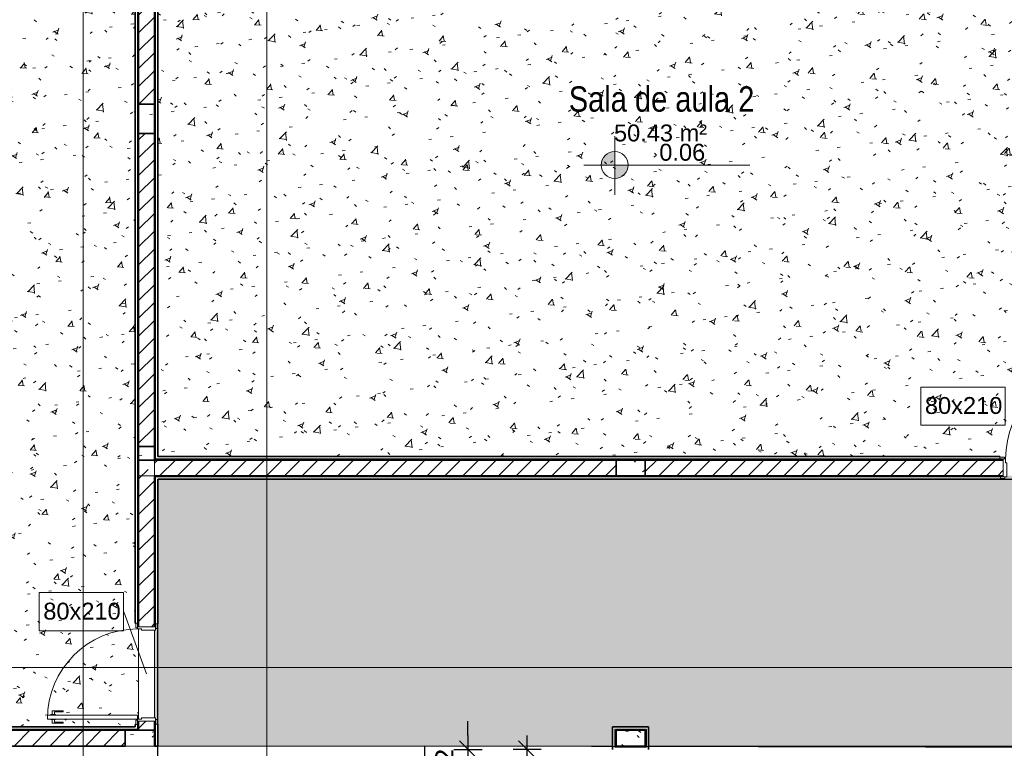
# Model space of a CAD drawing. Header units: millimetres. Extents: x -109 to 627, y -178 to 173.
# Tile 112 of 178: x 324.2 to 332.94, y -138.65 to -132.18. Entities that reach past the tile are written whole.
import ezdxf

# ---------------------------------------------------------------- set-up
doc = ezdxf.new("R2010")
doc.units = ezdxf.units.MM
for name, color, linetype, lineweight in [('ARQ - ALVENARIA - OSSO', 2, 'Continuous', 35), ('ARQ - COTA_NÍVEL', 2, 'Continuous', 5), ('ARQ - DIVISORIA', 3, 'Continuous', 35), ('ARQ - PAREDE VISTA', 4, 'Continuous', 9), ('ARQ - PAREDES_HACHURA', 9, 'Continuous', 35), ('ARQ - PAREDES_REVESTIMENTO', 3, 'Continuous', 35), ('ARQ - PILAR', 4, 'Continuous', 15), ('ARQ - PISO', 9, 'Continuous', 5), ('ARQ - PISO_HACHURA_SUPERFICIE', 9, 'Continuous', 5), ('ARQ - PORTA', 3, 'Continuous', 9), ('ARQ - PORTA_FOLHA', 3, 'Continuous', 20), ('ARQ - PORTA_GIRO', 1, 'Continuous', 5), ('ARQ - SIMBOLO_CORTE', 2, 'Continuous', 5), ('ARQ -SIMBOLO_PORTA', 2, 'Continuous', 9), ('ARQ -TEXTO_AMBIENTE', 2, 'Continuous', 5)]:
    doc.layers.add(name, color=color, linetype=linetype, lineweight=lineweight)
doc.styles.add('Arial Narrow', font='ARIALN.TTF', dxfattribs={"height": 0.225})
doc.styles.add('Arial_2', font='arial.ttf', dxfattribs={"height": 0.15})
doc.styles.add('FNDE Texto Cota 0100', font='verdana.ttf', dxfattribs={"height": 0.16})
doc.dimstyles.new('FNDE 1-0100', dxfattribs={"dimscale": 2.5, "dimtxt": 0.16, "dimasz": 0.05, "dimexe": 0.15, "dimexo": 0.15, "dimgap": 0.05, "dimtad": 1, "dimzin": 4, "dimdsep": 46, "dimtxsty": 'FNDE Texto Cota 0100', "dimblk": 'tic', "dimcen": 0.15, "dimdle": 0.15, "dimse1": 1, "dimse2": 1, "dimclrd": 251, "dimclre": 251, "dimclrt": 256, "dimaunit": 1, "dimadec": 3, "dimazin": 0, "dimtfac": 1, "dimtix": 1, "dimtmove": 2, "dimatfit": 3, "dimldrblk": 'tic', "dimfxl": 0.15, "dimtvp": 1, "dimtolj": 1, "dimtzin": 0, "dimarcsym": 0})
pattern_1 = [(50, (316.12565, -147.12975), (0.5462905, -0.0472954), [0.056985, -0.628837]), (355, (316.12565, -147.12975), (-0.105401, 0.573222), [0.045988, -0.50287]), (100.451, (316.17164, -147.13375), (0.4408405, 0.525572), [0.048987, -0.533862]), (46.184, (316.12565, -146.9778), (0.812912, -0.126028), [0.085978, -0.942756]), (96.636, (316.1936, -146.9878), (0.71181, 0.74206), [0.072981, -0.800793]), (351.184, (316.12565, -146.9778), (0.712045, 0.742424), [0.068982, -0.753805]), (21, (316.20163, -147.0158), (0.454867, -0.3062124), [0.056985, -0.628837]), (326, (316.20163, -147.0158), (0.185717, 0.552451), [0.045988, -0.50287]), (71.451, (316.2396, -147.0408), (0.64037, 0.245952), [0.048987, -0.533862]), (37.5, (316.12565, -147.12975), (0.0092036, 0.2540508), [0.0249935, -0.4718778, 0.0249935, -0.4848744, -0.5048692]), (37.5, (316.12565, -147.12975), (0.0092036, 0.2540508), [-1.006739, 0.0249935, -0.479876]), (7.5, (316.12565, -147.12975), (0.2004088, 0.3006604), [0.0249935, -0.265931, 0.0249935, -0.459881, -0.1919503]), (7.5, (316.12565, -147.12975), (0.2004088, 0.3006604), [-0.775799, 0.0249935, -0.166957]), (327.5, (315.9557, -147.12975), (0.4063776, -0.0170732), [0.0249935, -0.1649573, 0.0249935, -0.5688527, -0.7887957]), (327.5, (315.9557, -147.12975), (0.4063776, -0.0170732), [-0.784797, 0.0249935, -0.763802]), (317.5, (315.8797, -147.12975), (0.4438837, 0.075988), [0.0249935, -0.222942, 0.0249935, -0.369904, -0.559855]), (317.5, (315.8797, -147.12975), (0.4438837, 0.075988), [-0.641834, 0.0249935, -0.5348615])]
pattern_2 = [(45, (316.12565, -147.12975), (-0.07917545, 0.07917545), [])]

# ---------------------------------------------------------------- blocks, each defined once
blk = doc.blocks.new('POR_PM_GIRO_1FL - 80 x 210 cm Externa-6335210-NÍVEL 1')
at = {"layer": 'ARQ - PORTA'}
for p, q in [((-0.4369, 0.7393), (-0.4369, 0.8383)), ((-0.4369, 0.8383), (-0.4051, 0.8383)), ((-0.4051, 0.8183), (-0.4275, 0.8183)), ((-0.4275, 0.8183), (-0.4275, 0.7393)), ((-0.4, 0.8492), (-0.4051, 0.8492)), ((-0.4051, 0.8492), (-0.4051, 0.8283)), ((-0.4051, 0.8283), (-0.4051, 0.8073)), ((-0.4051, 0.8073), (-0.4, 0.8073)), ((-0.365, 0.8492), (-0.3599, 0.8492)), ((-0.3599, 0.8073), (-0.365, 0.8073)), ((-0.3599, 0.8492), (-0.3599, 0.8283)), ((-0.3281, 0.8383), (-0.3599, 0.8383)), ((-0.3599, 0.8283), (-0.3599, 0.8073)), ((-0.3599, 0.8183), (-0.3375, 0.8183)), ((-0.3375, 0.8183), (-0.3375, 0.7393)), ((-0.3281, 0.7393), (-0.3281, 0.8383)), ((-0.4275, 0.7393), (-0.4369, 0.7393)), ((-0.3375, 0.7393), (-0.3281, 0.7393)), ((-0.45, 0.095), (-0.41, 0.095)), ((-0.45, 0.08), (-0.45, 0.095)), ((-0.41, 0.095), (-0.41, 0.08)), ((0.41, 0.08), (0.41, 0.095)), ((0.41, 0.095), (0.45, 0.095)), ((0.45, 0.095), (0.45, 0.08)), ((-0.41, 0.08), (-0.45, 0.08)), ((-0.42, -0.08), (-0.42, 0.08)), ((-0.41, 0.08), (-0.4, 0.08)), ((-0.4, 0.08), (-0.4, 0.045)), ((-0.4, 0.045), (-0.39, 0.045)), ((-0.39, 0.045), (-0.39, -0.08)), ((0.39, 0.045), (0.4, 0.045)), ((0.39, -0.08), (0.39, 0.045)), ((0.4, 0.08), (0.41, 0.08)), ((0.4, 0.045), (0.4, 0.08)), ((0.45, 0.08), (0.41, 0.08)), ((0.42, 0.08), (0.42, -0.08)), ((-0.445, -0.08), (-0.405, -0.08)), ((-0.445, -0.095), (-0.445, -0.08)), ((-0.405, -0.08), (-0.405, -0.095)), ((-0.39, -0.08), (-0.405, -0.08)), ((0.405, -0.08), (0.39, -0.08)), ((0.405, -0.08), (0.445, -0.08)), ((0.405, -0.095), (0.405, -0.08)), ((0.445, -0.08), (0.445, -0.095)), ((-0.405, -0.095), (-0.445, -0.095)), ((0.445, -0.095), (0.405, -0.095))]:
    blk.add_line(p, q, dxfattribs=at)
at = {"layer": 'ARQ - PORTA_FOLHA'}
for p, q in [((-0.4, 0.88), (-0.365, 0.88)), ((-0.4, 0.08), (-0.4, 0.88)), ((-0.365, 0.88), (-0.365, 0.08)), ((-0.365, 0.08), (-0.4, 0.08))]:
    blk.add_line(p, q, dxfattribs=at)
at = {"layer": 'ARQ - PORTA_GIRO'}
blk.add_arc((-0.4, 0.0805), 0.8, 359.96776, 89.96776, dxfattribs=at)
blk = doc.blocks.new('POR_PM_GIRO_1FL - 80 x 210 cm Externa-6277260-NÍVEL 1')
at = {"layer": 'ARQ - PORTA'}
for p, q in [((-0.405, 0.095), (-0.445, 0.095)), ((-0.445, 0.095), (-0.445, 0.08)), ((-0.405, 0.08), (-0.405, 0.095)), ((0.445, 0.095), (0.405, 0.095)), ((0.405, 0.095), (0.405, 0.08)), ((0.445, 0.08), (0.445, 0.095)), ((-0.445, 0.08), (-0.405, 0.08)), ((-0.42, 0.08), (-0.42, -0.08)), ((-0.39, 0.08), (-0.405, 0.08)), ((-0.39, -0.045), (-0.39, 0.08)), ((0.39, 0.08), (0.39, -0.045)), ((0.405, 0.08), (0.39, 0.08)), ((0.405, 0.08), (0.445, 0.08)), ((0.42, -0.08), (0.42, 0.08)), ((-0.41, -0.08), (-0.45, -0.08)), ((-0.45, -0.08), (-0.45, -0.095)), ((-0.41, -0.095), (-0.41, -0.08)), ((-0.41, -0.08), (-0.4, -0.08)), ((-0.4, -0.08), (-0.4, -0.045)), ((-0.4, -0.045), (-0.39, -0.045)), ((0.39, -0.045), (0.4, -0.045)), ((0.4, -0.045), (0.4, -0.08)), ((0.4, -0.08), (0.41, -0.08)), ((0.45, -0.08), (0.41, -0.08)), ((0.41, -0.08), (0.41, -0.095)), ((0.45, -0.095), (0.45, -0.08)), ((-0.45, -0.095), (-0.41, -0.095)), ((0.41, -0.095), (0.45, -0.095)), ((-0.4275, -0.7393), (-0.4369, -0.7393)), ((-0.4369, -0.7393), (-0.4369, -0.8383)), ((-0.4275, -0.8183), (-0.4275, -0.7393)), ((-0.3375, -0.8183), (-0.3375, -0.7393)), ((-0.3375, -0.7393), (-0.3281, -0.7393)), ((-0.3281, -0.7393), (-0.3281, -0.8383)), ((-0.4369, -0.8383), (-0.4051, -0.8383)), ((-0.4051, -0.8183), (-0.4275, -0.8183)), ((-0.4051, -0.8073), (-0.4, -0.8073)), ((-0.4051, -0.8283), (-0.4051, -0.8073)), ((-0.4051, -0.8492), (-0.4051, -0.8283)), ((-0.4, -0.8492), (-0.4051, -0.8492)), ((-0.3599, -0.8073), (-0.365, -0.8073)), ((-0.365, -0.8492), (-0.3599, -0.8492)), ((-0.3599, -0.8283), (-0.3599, -0.8073)), ((-0.3599, -0.8183), (-0.3375, -0.8183)), ((-0.3599, -0.8492), (-0.3599, -0.8283)), ((-0.3281, -0.8383), (-0.3599, -0.8383))]:
    blk.add_line(p, q, dxfattribs=at)
at = {"layer": 'ARQ - PORTA_FOLHA'}
for p, q in [((-0.365, -0.08), (-0.4, -0.08)), ((-0.4, -0.08), (-0.4, -0.88)), ((-0.365, -0.88), (-0.365, -0.08)), ((-0.4, -0.88), (-0.365, -0.88))]:
    blk.add_line(p, q, dxfattribs=at)
at = {"layer": 'ARQ - PORTA_GIRO'}
blk.add_arc((-0.4, -0.0805), 0.8, 270.03224, 0.03224, dxfattribs=at)
blk = doc.blocks.new('Elevações de ponto - Cota de Nível 1-825078-NÍVEL 1')
at = {"layer": 'ARQ - COTA_NÍVEL'}
h = blk.add_hatch(color=256, dxfattribs=at)
edge = h.paths.add_edge_path(flags=0)
edge.add_line((0, 0.00228), (0, 0.00068))
edge.add_line((0, 0.00068), (-0.0016, 0.00068))
edge.add_arc((0, 0.00068), 0.0016, 90, 180, ccw=False)
h = blk.add_hatch(color=256, dxfattribs=at)
edge = h.paths.add_edge_path(flags=0)
edge.add_arc((0, 0.00068), 0.0016, 270, 360, ccw=False)
edge.add_line((0, -0.00092), (0, 0.00068))
edge.add_line((0, 0.00068), (0.0016, 0.00068))
for p, q in [((0, 0.00411), (0, -0.00284)), ((0, -0.00218), (0, 0.00308)), ((0, 0.00068), (0, 0.00228)), ((-0.00366, 0.00068), (0.016, 0.00068)), ((-0.0016, 0.00068), (0, 0.00068)), ((0.0016, 0.00068), (0, 0.00068)), ((0, 0.00068), (0, -0.00092))]:
    blk.add_line(p, q, dxfattribs=at)
blk.add_circle((0, 0.00068), 0.0016, dxfattribs=at)
for start, end in [(90, 180), (270, 360)]:
    blk.add_arc((0, 0.00068), 0.0016, start, end, dxfattribs=at)
blk = doc.blocks.new('Identificador de Porta - Legal-790717-NÍVEL 1')
at = {"layer": 'ARQ -SIMBOLO_PORTA'}
for p, q in [((-0.00575, -0.0037), (-0.00575, 0.00083)), ((-0.00575, 0.00083), (0.00425, 0.00083)), ((0.00425, 0.00083), (0.00425, -0.0037)), ((0.00425, -0.0037), (-0.00575, -0.0037))]:
    blk.add_line(p, q, dxfattribs=at)
blk = doc.blocks.new('tic')
at = {"color": 251}
for p, q in [((0, -1), (0, 1)), ((-1, 0), (1, 0))]:
    blk.add_line(p, q, dxfattribs=at)
blk.add_line((-0.6, -0.6), (0.6, 0.6))
blk = doc.blocks.new('*D455')
at = {"color": 251, "lineweight": -2, "transparency": 16777216}
for p, q in [((328.1802, -138.5349), (328.1802, -138.4099)), ((328.1802, -138.6599), (328.1802, -138.9798)), ((328.1802, -139.1048), (328.1802, -139.2298))]:
    blk.add_line(p, q, dxfattribs=at)
at = {"layer": 'Defpoints', "color": 0, "transparency": 16777216}
for p in [(327.825, -138.6599), (327.825, -138.9798), (328.1802, -138.9798)]:
    blk.add_point(p, dxfattribs=at)
at = {"color": 251, "lineweight": -2, "transparency": 16777216, "xscale": 0.125, "yscale": 0.125, "zscale": 0.125}
for p, rotation in [((328.1802, -138.6599), 270), ((328.1802, -138.9798), 90)]:
    blk.add_blockref('tic', p, dxfattribs=dict(at, rotation=rotation))
at = {"transparency": 16777216, "insert": (327.9719, -138.8198), "char_height": 0.16, "attachment_point": 5, "rotation": 90, "style": 'FNDE Texto Cota 0100'}
blk.add_mtext('\\A1;.32', dxfattribs=at)
blk = doc.blocks.new('*D467')
at = {"color": 251, "lineweight": -2, "transparency": 16777216}
blk.add_line((328.7051, -173.1259), (328.7051, -138.7849), dxfattribs=at)
at = {"layer": 'Defpoints', "color": 0, "transparency": 16777216}
for p in [(327.825, -138.6599), (328.7051, -138.6599), (327.825, -173.2509)]:
    blk.add_point(p, dxfattribs=at)
at = {"color": 251, "lineweight": -2, "transparency": 16777216, "xscale": 0.125, "yscale": 0.125, "zscale": 0.125}
for p, rotation in [((328.7051, -138.6599), 90), ((328.7051, -173.2509), 270)]:
    blk.add_blockref('tic', p, dxfattribs=dict(at, rotation=rotation))
at = {"transparency": 16777216, "insert": (328.4968, -155.9554), "char_height": 0.16, "attachment_point": 5, "rotation": 90, "style": 'FNDE Texto Cota 0100'}
blk.add_mtext('\\A1;34.59', dxfattribs=at)

msp = doc.modelspace()

# ---------------------------------------------------------------- hatches: boundary and pattern name
at = {"layer": 'ARQ - PAREDES_HACHURA'}
for points in [[(325.25565, -137.54016), (325.25565, -130.04211), (325.24565, -130.04211), (325.24565, -137.54016)], [(325.40561, -136.08054), (325.40561, -130.04211), (325.39561, -130.04229), (325.39561, -136.08054)], [(331.81338, -136.09054), (332.90367, -136.09054), (332.90367, -136.08054), (325.39561, -136.08054), (325.39561, -136.09054), (329.75448, -136.09054)], [(325.39561, -137.54516), (325.40561, -137.54516), (325.40561, -136.2305), (325.39561, -136.2305), (325.39561, -136.49917)], [(325.40561, -136.2405), (332.90866, -136.2405), (332.90866, -136.2305), (325.40561, -136.2305), (325.40561, -136.23601)], [(325.02293, -138.48992), (325.25565, -138.48992), (325.25565, -138.47992), (319.19722, -138.47992), (319.19722, -138.48992), (322.3564, -138.48992)], [(325.24565, -138.47992), (325.25565, -138.47992), (325.25565, -138.43993), (325.24565, -138.44032), (325.24565, -138.46174)], [(325.39561, -138.62988), (325.40561, -138.62954), (325.40561, -138.43493), (325.39561, -138.43493), (325.39561, -138.48992)], [(329.75448, -138.48992), (329.75448, -138.47992), (329.48455, -138.47992), (329.48455, -138.48992), (329.49455, -138.48992)], [(329.49455, -138.62988), (329.49455, -138.48992), (329.48455, -138.4903), (329.48455, -138.62988)], [(329.76448, -138.62988), (329.76448, -138.47992), (329.75448, -138.47992), (329.75448, -138.62988)], [(329.75448, -138.63988), (329.76448, -138.63988), (329.76448, -138.62988), (329.48455, -138.62988), (329.48455, -138.63988), (329.49455, -138.63988)]]:
    msp.add_hatch(color=256, dxfattribs=at).paths.add_polyline_path(points, flags=0)
h = msp.add_hatch(dxfattribs=at)
h.set_pattern_fill('FP_6', color=256, scale=0.999741, style=0, pattern_type=2)
h.set_pattern_definition(pattern_2)
h.paths.add_polyline_path([(325.39561, -132.93136), (325.39561, -130.03211), (325.25565, -130.03211), (325.25565, -132.93136)], flags=0)
h = msp.add_hatch(dxfattribs=at)
h.set_pattern_fill('FP_6', color=256, scale=0.999741, style=0, pattern_type=2)
h.set_pattern_definition(pattern_2)
h.paths.add_polyline_path([(325.25565, -135.97057), (325.39561, -135.97057), (325.39561, -133.19129), (325.25565, -133.19129), (325.25565, -134.33391)], flags=0)
h = msp.add_hatch(dxfattribs=at)
h.set_pattern_fill('FP_6', color=256, scale=0.999741, style=0, pattern_type=2)
h.set_pattern_definition(pattern_2)
h.paths.add_polyline_path([(325.39561, -138.48992), (325.39561, -138.40994), (325.25565, -138.40994), (325.25565, -138.48992)], flags=0)
h.paths.add_polyline_path([(325.28064, -137.57016), (325.39561, -137.57016), (325.39561, -136.2305), (325.25565, -136.09054), (325.25565, -137.57016)], flags=0)
h = msp.add_hatch(dxfattribs=at)
h.set_pattern_fill('FP_6', color=256, scale=0.999741, style=0, pattern_type=2)
h.set_pattern_definition(pattern_2)
h.paths.add_polyline_path([(328.41816, -136.2305), (329.49455, -136.2305), (329.49455, -136.09054), (325.39561, -136.09054), (325.39561, -136.2305)], flags=0)
h = msp.add_hatch(dxfattribs=at)
h.set_pattern_fill('FP_6', color=256, scale=0.999741, style=0, pattern_type=2)
h.set_pattern_definition(pattern_2)
h.paths.add_polyline_path([(333.84342, -136.2305), (333.85342, -136.2305), (333.85342, -136.09054), (333.77344, -136.09054), (333.77344, -136.2305)], flags=0)
h.paths.add_polyline_path([(331.81338, -136.2305), (332.93366, -136.2305), (332.93366, -136.09054), (329.75448, -136.09054), (329.75448, -136.2305)], flags=0)
h = msp.add_hatch(dxfattribs=at)
h.set_pattern_fill('FP_6', color=256, scale=0.999741, style=0, pattern_type=2)
h.set_pattern_definition(pattern_2)
h.paths.add_polyline_path([(322.3564, -138.62988), (325.13568, -138.62988), (325.13568, -138.48992), (322.3564, -138.48992)], flags=0)
at = {"layer": 'ARQ - PILAR'}
h = msp.add_hatch(dxfattribs=at)
h.set_pattern_fill('FP_1', color=256, scale=0.999741, style=0, pattern_type=2)
h.set_pattern_definition(pattern_1)
h.paths.add_polyline_path([(325.25565, -133.19129), (325.39561, -133.19129), (325.39561, -132.93136), (325.25565, -132.93136)], flags=0)
h = msp.add_hatch(dxfattribs=at)
h.set_pattern_fill('FP_1', color=256, scale=0.999741, style=0, pattern_type=2)
h.set_pattern_definition(pattern_1)
h.paths.add_polyline_path([(325.39561, -136.2305), (325.39561, -135.97057), (325.25565, -135.97057), (325.25565, -136.09054), (325.32563, -136.16052)], flags=0)
h = msp.add_hatch(dxfattribs=at)
h.set_pattern_fill('FP_1', color=256, scale=0.999741, style=0, pattern_type=2)
h.set_pattern_definition(pattern_1)
h.paths.add_polyline_path([(329.75448, -136.2305), (329.75448, -136.09054), (329.49455, -136.09054), (329.49455, -136.2305)], flags=0)
h = msp.add_hatch(dxfattribs=at)
h.set_pattern_fill('FP_1', color=256, scale=0.999741, style=0, pattern_type=2)
h.set_pattern_definition(pattern_1)
h.paths.add_polyline_path([(325.25565, -138.62988), (325.39561, -138.62988), (325.39561, -138.48992), (325.13568, -138.48992), (325.13568, -138.62988)], flags=0)
h = msp.add_hatch(dxfattribs=at)
h.set_pattern_fill('FP_1', color=256, scale=0.999741, style=0, pattern_type=2)
h.set_pattern_definition(pattern_1)
h.paths.add_polyline_path([(329.75448, -138.62988), (329.75448, -138.48992), (329.49455, -138.48992), (329.49455, -138.62988)], flags=0)
at = {"layer": 'ARQ - PISO_HACHURA_SUPERFICIE'}
h = msp.add_hatch(dxfattribs=at)
h.set_pattern_fill('FP_1', color=256, scale=0.999741, style=0, pattern_type=2)
h.set_pattern_definition(pattern_1)
h.paths.add_polyline_path([(325.24565, -138.38994), (324.44586, -138.38994), (324.44586, -138.35495), (325.24565, -138.35495), (325.24565, -138.38434)], flags=0)
h.paths.add_polyline_path([(319.22721, -138.45992), (325.22565, -138.45992), (325.22565, -138.43993), (325.23065, -138.43993), (325.23065, -138.39994), (325.24565, -138.39994), (325.24565, -138.38994), (325.25565, -138.38994), (325.25565, -137.59015), (325.24565, -137.59015), (325.24565, -137.58015), (325.23065, -137.58015), (325.23065, -137.54016), (325.22565, -137.54016), (325.22565, -130.0621), (319.22721, -130.0621), (319.22721, -137.92506)], flags=0)
h.paths.add_polyline_path([(325.24565, -138.43993), (325.25565, -138.43993), (325.25565, -138.40994), (325.24565, -138.40994), (325.24565, -138.43623)], flags=0)
h.paths.add_polyline_path([(325.25565, -137.57016), (325.25565, -137.54016), (325.24565, -137.54016), (325.24565, -137.57016)], flags=0)
h = msp.add_hatch(dxfattribs=at)
h.set_pattern_fill('FP_1', color=256, scale=0.999741, style=0, pattern_type=2)
h.set_pattern_definition(pattern_1)
h.paths.add_polyline_path([(333.75345, -136.08054), (333.71845, -136.08054), (333.71845, -135.28075), (333.75345, -135.28075), (333.75345, -136.06555)], flags=0)
h.paths.add_polyline_path([(333.51099, -136.09054), (333.75345, -136.09054), (333.75345, -136.08054), (333.76344, -136.08054), (333.76344, -136.06555), (333.80343, -136.06555), (333.80343, -136.06055), (333.82343, -136.06055), (333.82343, -130.0621), (325.4256, -130.0621), (325.4256, -136.06055), (332.90367, -136.06055), (332.90367, -136.06555), (332.94366, -136.06555), (332.94366, -136.08054), (332.95365, -136.08054), (332.95365, -136.09054)], flags=0)
h.paths.add_polyline_path([(333.80343, -136.09054), (333.80343, -136.08054), (333.77344, -136.08054), (333.77344, -136.09054)], flags=0)
h.paths.add_polyline_path([(332.93366, -136.09054), (332.93366, -136.08054), (332.90367, -136.08054), (332.90367, -136.09054)], flags=0)
h = msp.add_hatch(dxfattribs=at)
h.set_pattern_fill('FP_1', color=256, scale=0.999741, style=0, pattern_type=2)
h.set_pattern_definition(pattern_1)
h.paths.add_polyline_path([(337.74993, -138.62988), (338.00234, -138.62988), (338.00234, -138.45992), (338.32226, -138.45992), (338.32226, -138.62988), (342.30123, -138.62988), (342.30123, -138.45992), (342.59116, -138.45992), (342.59116, -136.26049), (334.93814, -136.26049), (334.93814, -136.2555), (334.89815, -136.2555), (334.89815, -136.2405), (334.88315, -136.2405), (334.88315, -136.2305), (334.10335, -136.2305), (334.10335, -136.2405), (334.08836, -136.2405), (334.08836, -136.2555), (334.04837, -136.2555), (334.04837, -136.26049), (333.79843, -136.26049), (333.79843, -136.2555), (333.75844, -136.2555), (333.75844, -136.2405), (333.74345, -136.2405), (333.74345, -136.2305), (332.96365, -136.2305), (332.96365, -136.2405), (332.94865, -136.2405), (332.94865, -136.2555), (332.90866, -136.2555), (332.90866, -136.26049), (325.4256, -136.26049), (325.4256, -137.54516), (325.4206, -137.54516), (325.4206, -137.58515), (325.40561, -137.58515), (325.40561, -137.60015), (325.39561, -137.60015), (325.39561, -138.37995), (325.40561, -138.37995), (325.40561, -138.39494), (325.4206, -138.39494), (325.4206, -138.43493), (325.4256, -138.43493), (325.4256, -138.62988), (329.46456, -138.62988), (329.46456, -138.45992), (329.78447, -138.45992), (329.78447, -138.62988), (333.76344, -138.62988), (333.76344, -138.45992), (334.08336, -138.45992), (334.08336, -138.62988), (336.90622, -138.62988)], flags=0)
h.paths.add_polyline_path([(325.39561, -138.43493), (325.40561, -138.43409), (325.40561, -138.40994), (325.39561, -138.40994), (325.39561, -138.43448)], flags=0)
h.paths.add_polyline_path([(325.40561, -137.57016), (325.40561, -137.54516), (325.39561, -137.54516), (325.39561, -137.57016)], flags=0)
h.paths.add_polyline_path([(334.91314, -136.2405), (334.93814, -136.2405), (334.93814, -136.2305), (334.91314, -136.2305)], flags=0)
h.paths.add_polyline_path([(334.04882, -136.2405), (334.07336, -136.2405), (334.07336, -136.2305), (334.04837, -136.2305), (334.04837, -136.2405)], flags=0)
h.paths.add_polyline_path([(333.77344, -136.2405), (333.79843, -136.2405), (333.79843, -136.2305), (333.77344, -136.2305)], flags=0)
h.paths.add_polyline_path([(332.93366, -136.2405), (332.93366, -136.2305), (332.90866, -136.2305), (332.90866, -136.2405)], flags=0)

# ---------------------------------------------------------------- linework, layer by layer
msp.add_lwpolyline([(342.62115, -136.26049), (342.62115, -138.65987), (327.79499, -138.62988), (327.79499, -173.25091), (325.4256, -173.25091), (325.4256, -136.26049), (342.62115, -136.26049)])
at = {"layer": 'ARQ - ALVENARIA - OSSO'}
for p, q in [((325.25565, -129.89214), (325.25565, -132.93136)), ((325.39561, -132.93136), (325.39561, -130.03211)), ((325.25565, -132.93136), (325.39561, -132.93136)), ((325.39561, -133.19129), (325.25565, -133.19129)), ((325.25565, -133.19129), (325.25565, -135.97057)), ((325.39561, -135.97057), (325.39561, -133.19129)), ((325.25565, -135.97057), (325.39561, -135.97057)), ((325.25565, -136.09054), (325.25565, -137.57016)), ((329.49455, -136.09054), (325.25565, -136.09054)), ((329.49455, -136.2305), (329.49455, -136.09054)), ((332.93366, -136.09054), (329.75448, -136.09054)), ((329.75448, -136.09054), (329.75448, -136.2305)), ((325.39561, -137.57016), (325.39561, -136.2305)), ((325.39561, -136.2305), (329.49455, -136.2305)), ((329.75448, -136.2305), (332.93366, -136.2305)), ((325.13568, -138.48992), (322.3564, -138.48992)), ((325.13568, -138.62988), (325.13568, -138.48992)), ((325.25565, -138.40994), (325.25565, -138.48992)), ((325.25565, -138.48992), (325.39561, -138.48992)), ((325.39561, -138.48992), (325.39561, -138.40994)), ((322.3564, -138.62988), (325.13568, -138.62988))]:
    msp.add_line(p, q, dxfattribs=at)
at = {"layer": 'ARQ - DIVISORIA'}
for p, q in [((325.25565, -136.09054), (325.25565, -132.93136)), ((325.39561, -132.93136), (325.39561, -136.09054)), ((329.49455, -136.09054), (329.75448, -136.09054)), ((332.90367, -136.09054), (332.90367, -136.08054)), ((329.75448, -136.2305), (329.49455, -136.2305)), ((332.90866, -136.2405), (332.90866, -136.2305)), ((325.24565, -137.54016), (325.25565, -137.54016)), ((325.39561, -137.54516), (325.40561, -137.54516)), ((319.19722, -138.48992), (325.25565, -138.48992)), ((325.25565, -138.43993), (325.24565, -138.43993)), ((325.40561, -138.43493), (325.39561, -138.43493)), ((325.39561, -138.48992), (325.39561, -138.62988)), ((329.49455, -138.48992), (329.75448, -138.48992)), ((329.49455, -138.62988), (329.49455, -138.48992)), ((329.75448, -138.48992), (329.75448, -138.62988)), ((325.39561, -138.62988), (325.40561, -138.62988)), ((329.75448, -138.62988), (329.49455, -138.62988))]:
    msp.add_line(p, q, dxfattribs=at)
at = {"layer": 'ARQ - PAREDE VISTA'}
for p, q in [((325.24565, -137.54016), (325.24565, -130.04211)), ((325.40561, -130.04211), (325.40561, -136.08054)), ((325.40561, -136.08054), (332.90367, -136.08054)), ((325.40561, -136.2405), (325.40561, -137.54516)), ((332.90866, -136.2405), (325.40561, -136.2405)), ((319.20721, -138.47992), (325.24565, -138.47992)), ((325.24565, -138.47992), (325.24565, -138.43993)), ((325.40561, -138.43493), (325.40561, -138.62988)), ((329.48455, -138.47992), (329.76448, -138.47992)), ((329.48455, -138.63988), (329.48455, -138.47992)), ((329.76448, -138.47992), (329.76448, -138.63988)), ((327.79499, -138.62988), (329.46456, -138.62988)), ((327.79499, -138.62988), (327.79499, -138.65987)), ((329.76448, -138.63988), (329.48455, -138.63988)), ((329.78447, -138.62988), (333.76344, -138.62988))]:
    msp.add_line(p, q, dxfattribs=at)
at = {"layer": 'ARQ - PAREDES_REVESTIMENTO'}
for p, q in [((325.22565, -130.0621), (325.22565, -137.54016)), ((325.4256, -136.06055), (325.4256, -130.0621)), ((332.90367, -136.06055), (325.4256, -136.06055)), ((332.90367, -136.06555), (332.90367, -136.06055)), ((325.4256, -137.54516), (325.4256, -136.26049)), ((325.4256, -136.26049), (332.90866, -136.26049)), ((332.90866, -136.26049), (332.90866, -136.2555)), ((325.22565, -137.54016), (325.23065, -137.54016)), ((325.4206, -137.54516), (325.4256, -137.54516)), ((325.22565, -138.45992), (319.22721, -138.45992)), ((325.22565, -138.43993), (325.22565, -138.45992)), ((325.23065, -138.43993), (325.22565, -138.43993)), ((325.4256, -138.43493), (325.4206, -138.43493)), ((325.4256, -138.62988), (325.4256, -138.43493)), ((329.78447, -138.45992), (329.46456, -138.45992)), ((329.46456, -138.45992), (329.46456, -138.65987)), ((329.78447, -138.65987), (329.78447, -138.45992)), ((325.40561, -138.62988), (325.4256, -138.62988))]:
    msp.add_line(p, q, dxfattribs=at)
at = {"layer": 'ARQ - PILAR'}
for p, q in [((325.39561, -132.93136), (325.25565, -132.93136)), ((325.25565, -132.93136), (325.25565, -133.19129)), ((325.39561, -133.19129), (325.39561, -132.93136)), ((325.25565, -133.19129), (325.39561, -133.19129)), ((325.39561, -135.97057), (325.25565, -135.97057)), ((325.25565, -135.97057), (325.25565, -136.2305)), ((325.39561, -136.2305), (325.39561, -135.97057)), ((329.75448, -136.09054), (329.49455, -136.09054)), ((329.49455, -136.09054), (329.49455, -136.2305)), ((329.75448, -136.2305), (329.75448, -136.09054)), ((325.25565, -136.2305), (325.39561, -136.2305)), ((329.49455, -136.2305), (329.75448, -136.2305)), ((325.39561, -138.48992), (325.13568, -138.48992)), ((325.13568, -138.48992), (325.13568, -138.62988)), ((325.39561, -138.62988), (325.39561, -138.48992)), ((329.75448, -138.48992), (329.49455, -138.48992)), ((329.49455, -138.48992), (329.49455, -138.62988)), ((329.75448, -138.62988), (329.75448, -138.48992)), ((325.13568, -138.62988), (325.39561, -138.62988)), ((329.49455, -138.62988), (329.75448, -138.62988))]:
    msp.add_line(p, q, dxfattribs=at)
at = {"layer": 'ARQ - PISO'}
for p, q in [((325.25565, -138.38994), (325.25565, -137.59015)), ((325.39561, -138.37995), (325.39561, -137.60015)), ((325.4256, -138.62988), (327.79499, -138.62988))]:
    msp.add_line(p, q, dxfattribs=at)
at = {"layer": 'ARQ - SIMBOLO_CORTE'}
for p, q in [((324.76256, -128.91958), (324.76256, -175.19467)), ((326.39487, -128.91958), (326.39487, -175.19467)), ((344.05133, -137.93287), (316.42037, -137.93287))]:
    msp.add_line(p, q, dxfattribs=at)
at = {"layer": 'ARQ -SIMBOLO_PORTA'}
msp.add_line((325.32563, -137.99005), (325.12262, -137.43797), dxfattribs=at)

# ---------------------------------------------------------------- block references
at = {"layer": 'ARQ - COTA_NÍVEL', "xscale": 74.98057826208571, "yscale": 74.98057826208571, "zscale": 74.98057826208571}
msp.add_blockref('Elevações de ponto - Cota de Nível 1-825078-NÍVEL 1', (329.48264, -133.52272), dxfattribs=at)
at = {"layer": 'ARQ - PORTA', "xscale": 0.9997410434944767, "yscale": 0.9997410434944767, "zscale": 0.9997410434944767}
for name, p, rotation in [('POR_PM_GIRO_1FL - 80 x 210 cm Externa-6277260-NÍVEL 1', (333.35355, -136.16052), 180), ('POR_PM_GIRO_1FL - 80 x 210 cm Externa-6335210-NÍVEL 1', (325.32563, -137.99005), 89.99999999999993)]:
    msp.add_blockref(name, p, dxfattribs=dict(at, rotation=rotation))
at = {"layer": 'ARQ -SIMBOLO_PORTA', "xscale": 74.98057826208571, "yscale": 74.98057826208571, "zscale": 74.98057826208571}
for p in [(332.63276, -135.50471), (324.80371, -137.33038)]:
    msp.add_blockref('Identificador de Porta - Legal-790717-NÍVEL 1', p, dxfattribs=at)

# ---------------------------------------------------------------- texts
at = {"layer": 'ARQ - COTA_NÍVEL', "insert": (329.879, -133.28348), "char_height": 0.149961, "width": 0.4883534, "attachment_point": 1, "line_spacing_factor": 0.941778, "style": 'Arial_2'}
msp.add_mtext('0.06', dxfattribs=at)
at = {"layer": 'ARQ -SIMBOLO_PORTA', "char_height": 0.149961, "width": 0.8224899, "attachment_point": 2, "line_spacing_factor": 0.941778, "style": 'Arial_2'}
for insert in [(332.58139, -135.53156), (324.75235, -137.35723)]:
    msp.add_mtext('80x210', dxfattribs=dict(at, insert=insert))
at = {"layer": 'ARQ -TEXTO_AMBIENTE', "attachment_point": 2}
for s, insert, char_height, width, line_spacing_factor, style in [('Sala de aula 2', (329.89922, -132.7732), 0.2249417, 1.9723384, 0.974696, 'Arial Narrow'), ('50.43 m²', (329.88985, -133.11206), 0.149961, 0.9877222, 0.941778, 'Arial_2')]:
    msp.add_mtext(s, dxfattribs=dict(at, insert=insert, char_height=char_height, width=width, line_spacing_factor=line_spacing_factor, style=style))

# ---------------------------------------------------------------- dimensions: what is measured, and where the dimension line sits
for base, p1, p2, picture, middle in [((328.18022, -138.97979), (327.82498, -138.65987), (327.82498, -138.97979), '*D455', (327.97189, -138.81983)), ((328.70508, -138.65987), (327.82498, -173.25091), (327.82498, -138.65987), '*D467', (328.49675, -155.95539))]:
    dim = msp.add_linear_dim(base=base, p1=p1, p2=p2, angle=90, dimstyle='FNDE 1-0100')
    dim.commit()
    dim.dimension.update_dxf_attribs({"geometry": picture, "text_midpoint": middle})

doc.saveas('drawing.dxf')
